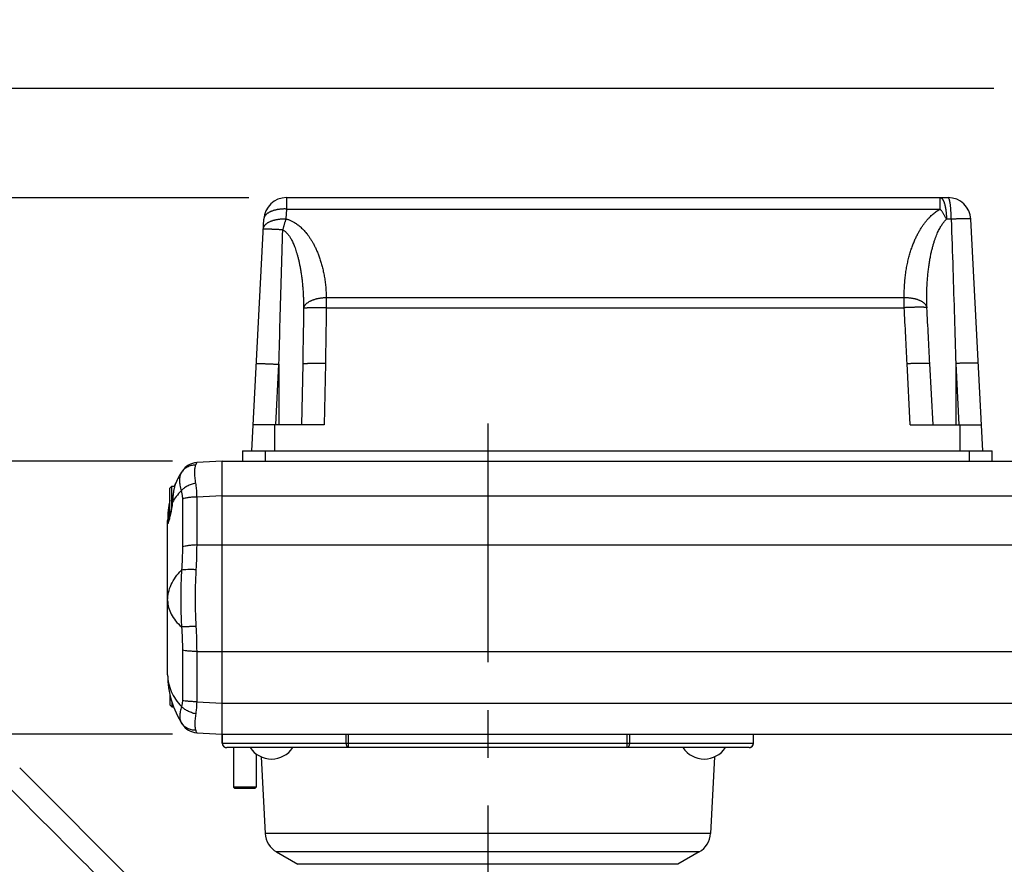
# Model space of a CAD drawing. Extents: x 0 to 2548, y 0 to 1800.
# Tile 14 of 29: x 801 to 1018, y 890 to 1076. Entities that reach past the tile are written whole.
import ezdxf

# ---------------------------------------------------------------- set-up
doc = ezdxf.new("R2010")
doc.units = 0
doc.header["$LTSCALE"] = 140.166667
doc.linetypes.add('CENTER', pattern=[0.6, 0.375, -0.075, 0.075, -0.075])
doc.layers.add('95_ALL_DIM', color=7, linetype='Continuous')
doc.layers.add('DEFAULT_1', color=7, linetype='CENTER')
doc.styles.get("Standard").update_dxf_attribs({"font": 'txt', "width": 0.8})
doc.dimstyles.new('DIMSTYLE_1', dxfattribs={"dimtxt": 12.121212, "dimasz": 4.545455, "dimexe": 0.18, "dimexo": 0.0625, "dimgap": 0.09, "dimtad": 1, "dimdec": 3, "dimdsep": 46, "dimtxsty": 'Standard', "dimblk": 'OPEN', "dimblk1": 'OPEN', "dimblk2": 'OPEN', "dimcen": 0.09, "dimadec": 0, "dimazin": 0, "dimtp": 0.2, "dimtm": 0.2, "dimtfac": 1, "dimtdec": 3, "dimtofl": 0, "dimtmove": 0, "dimatfit": 3, "dimldrblk": 'OPEN', "dimfxl": 0, "dimtolj": 1, "dimarcsym": 0})
doc.dimstyles.new('DIMSTYLE_15', dxfattribs={"dimtxt": 12.121212, "dimasz": 4.545455, "dimexe": 0.18, "dimexo": 0.0625, "dimgap": 0.09, "dimtad": 1, "dimdec": 3, "dimdsep": 46, "dimtxsty": 'Standard', "dimblk": 'OPEN', "dimblk1": 'OPEN', "dimblk2": 'OPEN', "dimcen": 0.09, "dimadec": 0, "dimazin": 0, "dimtp": 0.8, "dimtm": 0.8, "dimtfac": 1, "dimtdec": 3, "dimtofl": 0, "dimtmove": 0, "dimatfit": 3, "dimldrblk": 'OPEN', "dimfxl": 0, "dimtolj": 1, "dimarcsym": 0})
doc.dimstyles.new('DIMSTYLE_2', dxfattribs={"dimtxt": 12.121212, "dimasz": 4.545455, "dimexe": 0.18, "dimexo": 0.0625, "dimgap": 0.09, "dimtad": 1, "dimdec": 3, "dimdsep": 46, "dimtxsty": 'Standard', "dimblk": 'OPEN', "dimblk1": 'OPEN', "dimblk2": 'OPEN', "dimcen": 0.09, "dimadec": 0, "dimazin": 0, "dimtp": 0.3, "dimtm": 0.3, "dimtfac": 1, "dimtdec": 3, "dimtofl": 0, "dimtmove": 0, "dimatfit": 3, "dimldrblk": 'OPEN', "dimfxl": 0, "dimtolj": 1, "dimarcsym": 0})
doc.dimstyles.new('DIMSTYLE_4', dxfattribs={"dimtxt": 12.121212, "dimasz": 4.545455, "dimexe": 0.18, "dimexo": 0.0625, "dimgap": 0.09, "dimtad": 1, "dimdec": 3, "dimdsep": 46, "dimtxsty": 'Standard', "dimblk": 'OPEN', "dimblk1": 'OPEN', "dimblk2": 'OPEN', "dimcen": 0.09, "dimadec": 0, "dimazin": 0, "dimtp": 0.5, "dimtm": 0.5, "dimtfac": 1, "dimtdec": 3, "dimtofl": 0, "dimtmove": 0, "dimatfit": 3, "dimldrblk": 'OPEN', "dimfxl": 0, "dimtolj": 1, "dimarcsym": 0})

# ---------------------------------------------------------------- blocks, each defined once
blk = doc.blocks.new('_OPEN')
at = {"color": 0, "linetype": 'ByBlock'}
for p, q in [((0, 0), (-1, 0.233)), ((-1, -0.233), (0, 0)), ((-1, 0), (0, 0))]:
    blk.add_line(p, q, dxfattribs=at)
blk = doc.blocks.new('*D24')
at = {"layer": '95_ALL_DIM', "color": 2, "linetype": 'Continuous'}
for p, q in [((742.44, 1060.52), (742.44, 1075.67)), ((742.44, 1075.67), (742.44, 1048.52)), ((1015.45, 1060.52), (739.41, 1060.52)), ((742.44, 1021.37), (742.44, 1048.52)), ((850.58, 1036.52), (739.41, 1036.52)), ((742.44, 1036.52), (742.44, 1021.37))]:
    blk.add_line(p, q, dxfattribs=at)
at = {"layer": '95_ALL_DIM', "color": 2, "linetype": 'Continuous', "xscale": 4.545455, "yscale": 4.545455, "zscale": 4.545455}
for p, rotation in [((742.44, 1060.52), 270), ((742.44, 1036.52), 90)]:
    blk.add_blockref('_OPEN', p, dxfattribs=dict(at, rotation=rotation))
at = {"layer": '95_ALL_DIM', "color": 2, "linetype": 'Continuous', "width": 0.8}
blk.add_text('24', height=12.121, rotation=90, dxfattribs=at).set_placement((739.41, 1039.15))
blk = doc.blocks.new('*D25')
at = {"layer": '95_ALL_DIM', "color": 2, "linetype": 'Continuous'}
for p, q in [((851.7, 1036.52), (739.41, 1036.52)), ((742.44, 1036.52), (742.44, 1007.52)), ((742.44, 978.52), (742.44, 1007.52)), ((834.37, 978.52), (739.41, 978.52))]:
    blk.add_line(p, q, dxfattribs=at)
at = {"layer": '95_ALL_DIM', "color": 2, "linetype": 'Continuous', "xscale": 4.545455, "yscale": 4.545455, "zscale": 4.545455}
for p, rotation in [((742.44, 1036.52), 90), ((742.44, 978.52), 270)]:
    blk.add_blockref('_OPEN', p, dxfattribs=dict(at, rotation=rotation))
at = {"layer": '95_ALL_DIM', "color": 2, "linetype": 'Continuous', "width": 0.8}
blk.add_text('58', height=12.121, rotation=90, dxfattribs=at).set_placement((739.41, 998.02))
blk = doc.blocks.new('*D26')
at = {"layer": '95_ALL_DIM', "color": 2, "linetype": 'Continuous'}
for p, q in [((834.93, 978.52), (739.41, 978.52)), ((742.44, 978.52), (742.44, 948.52)), ((742.44, 918.52), (742.44, 948.52)), ((834.93, 918.52), (739.41, 918.52))]:
    blk.add_line(p, q, dxfattribs=at)
at = {"layer": '95_ALL_DIM', "color": 2, "linetype": 'Continuous', "xscale": 4.545455, "yscale": 4.545455, "zscale": 4.545455}
for p, rotation in [((742.44, 978.52), 90), ((742.44, 918.52), 270)]:
    blk.add_blockref('_OPEN', p, dxfattribs=dict(at, rotation=rotation))
at = {"layer": '95_ALL_DIM', "color": 2, "linetype": 'Continuous', "width": 0.8}
blk.add_text('60', height=12.121, rotation=90, dxfattribs=at).set_placement((739.41, 939.85))
blk = doc.blocks.new('*D27')
at = {"layer": '95_ALL_DIM', "color": 2, "linetype": 'Continuous'}
for p, q in [((1010.7, 1060.52), (624.26, 1060.52)), ((627.29, 1060.52), (627.29, 987.27)), ((627.29, 914.02), (627.29, 987.27)), ((690.46, 914.02), (624.26, 914.02))]:
    blk.add_line(p, q, dxfattribs=at)
at = {"layer": '95_ALL_DIM', "color": 2, "linetype": 'Continuous', "xscale": 4.545455, "yscale": 4.545455, "zscale": 4.545455}
for p, rotation in [((627.29, 1060.52), 90), ((627.29, 914.02), 270)]:
    blk.add_blockref('_OPEN', p, dxfattribs=dict(at, rotation=rotation))
at = {"layer": '95_ALL_DIM', "color": 2, "linetype": 'Continuous', "width": 0.8}
blk.add_text('146.5', height=12.121, rotation=90, dxfattribs=at).set_placement((624.26, 966.8))
blk = doc.blocks.new('*D28')
at = {"layer": '95_ALL_DIM', "color": 2, "linetype": 'Continuous'}
for p, q in [((1147.37, 918.52), (1183.91, 918.52)), ((1180.88, 918.52), (1180.88, 892.52)), ((1180.88, 866.52), (1180.88, 892.52)), ((953.37, 866.52), (1183.91, 866.52))]:
    blk.add_line(p, q, dxfattribs=at)
at = {"layer": '95_ALL_DIM', "color": 2, "linetype": 'Continuous', "xscale": 4.545455, "yscale": 4.545455, "zscale": 4.545455}
for p, rotation in [((1180.88, 918.52), 90), ((1180.88, 866.52), 270)]:
    blk.add_blockref('_OPEN', p, dxfattribs=dict(at, rotation=rotation))
at = {"layer": '95_ALL_DIM', "color": 2, "linetype": 'Continuous', "width": 0.8}
blk.add_text('52', height=12.121, rotation=90, dxfattribs=at).set_placement((1177.85, 885.97))
blk = doc.blocks.new('*D55')
at = {"layer": '95_ALL_DIM', "color": 2, "linetype": 'Continuous'}
for p, q in [((1015.73, 1060.52), (600.02, 1060.52)), ((603.05, 1060.52), (603.05, 824.02)), ((603.05, 587.52), (603.05, 824.02)), ((716.1, 587.52), (600.02, 587.52))]:
    blk.add_line(p, q, dxfattribs=at)
at = {"layer": '95_ALL_DIM', "color": 2, "linetype": 'Continuous', "xscale": 4.545455, "yscale": 4.545455, "zscale": 4.545455}
for p, rotation in [((603.05, 1060.52), 90), ((603.05, 587.52), 270)]:
    blk.add_blockref('_OPEN', p, dxfattribs=dict(at, rotation=rotation))
at = {"layer": '95_ALL_DIM', "color": 2, "linetype": 'Continuous', "width": 0.8}
blk.add_text('473', height=12.121, rotation=90, dxfattribs=at).set_placement((600.02, 820.79))

msp = doc.modelspace()

# ---------------------------------------------------------------- linework, layer by layer
at = {"color": 7, "linetype": 'Continuous'}
for p, q in [((859.9998, 1036.5224), (859.9998, 1034.0224)), ((859.9998, 1036.5224), (1005.6719, 1036.5224)), ((1003.9294, 1034.0224), (1003.9294, 1036.5224)), ((859.9998, 1034.0224), (859.8862, 1031.8561)), ((859.9998, 1034.0224), (1003.9294, 1034.0224)), ((852.3358, 980.8224), (855.0066, 1031.7841)), ((1006.3438, 1031.7841), (1005.3049, 1031.7841)), ((1013.3358, 980.8224), (1010.6651, 1031.7841)), ((868.7623, 1014.5482), (868.7623, 1012.3099)), ((868.7623, 1014.5482), (996.0095, 1014.5482)), ((996.0095, 1012.3099), (996.0095, 1014.5482)), ((868.7624, 1012.3099), (996.0095, 1012.3099)), ((857.6369, 986.5224), (858.3358, 999.8599)), ((858.3358, 999.8599), (858.3358, 986.5224)), ((863.5686, 999.8599), (863.3358, 986.5224)), ((868.5679, 1000.0343), (868.332, 986.5224)), ((997.3427, 986.5224), (996.6346, 1000.0343)), ((1002.3358, 986.5224), (1001.6277, 1000.0343)), ((1007.3358, 1000.0343), (1008.044, 986.5224)), ((1007.3358, 1000.0343), (1007.3358, 986.5224)), ((868.332, 986.5224), (852.6346, 986.5224)), ((857.3358, 986.5224), (857.3358, 980.8224)), ((997.3427, 986.5224), (1013.0371, 986.5224)), ((1008.3358, 980.8224), (1008.3358, 986.5224)), ((850.3358, 980.8224), (850.3358, 978.5224)), ((850.3358, 980.8224), (1015.3358, 980.8224)), ((855.3358, 980.8224), (855.3358, 978.5224)), ((1010.3358, 978.5224), (1010.3358, 980.8224)), ((1015.3358, 978.5224), (1015.3358, 980.8224)), ((845.8358, 978.5224), (840.227, 978.2285)), ((845.8358, 916.5224), (845.8358, 978.5224)), ((845.8358, 978.5224), (1144.3358, 978.5224)), ((835.6076, 973.7202), (835.603, 973.7099)), ((834.3358, 972.6224), (834.7358, 973.0224)), ((834.3358, 966.4344), (834.3358, 972.6223)), ((834.7358, 968.4185), (834.7358, 973.0224)), ((834.7358, 973.0224), (835.3653, 973.0224)), ((834.8591, 969.444), (834.8532, 969.3789)), ((837.0865, 970.2256), (837.0865, 959.6672)), ((845.8358, 970.9581), (840.227, 970.6642)), ((840.227, 970.6642), (840.227, 960.1059)), ((845.8358, 970.9478), (1144.3358, 970.9478)), ((834.4355, 966.8511), (834.4026, 966.7097)), ((834.4689, 966.9983), (834.4355, 966.8511)), ((834.5025, 967.1512), (834.4689, 966.9983)), ((834.5361, 967.3097), (834.5025, 967.1512)), ((834.5696, 967.4737), (834.5361, 967.3097)), ((833.8358, 931.5547), (833.8358, 965.4901)), ((833.9422, 965.0298), (833.9309, 964.9957)), ((833.9545, 965.0679), (833.9422, 965.0298)), ((833.968, 965.1101), (833.9545, 965.0679)), ((833.9902, 965.1813), (833.968, 965.1101)), ((834.015, 965.2625), (833.9902, 965.1813)), ((834.0424, 965.3541), (834.015, 965.2625)), ((834.0725, 965.4565), (834.0424, 965.3541)), ((834.1053, 965.5702), (834.0725, 965.4565)), ((834.1407, 965.6954), (834.1053, 965.5702)), ((834.1358, 965.678), (834.1358, 965.7421)), ((834.1787, 965.8327), (834.1407, 965.6954)), ((834.2192, 965.9824), (834.1787, 965.8327)), ((834.2476, 966.0892), (834.2192, 965.9824)), ((834.2769, 966.2017), (834.2476, 966.0892)), ((834.3072, 966.32), (834.2769, 966.2017)), ((834.3383, 966.4441), (834.3072, 966.32)), ((834.3701, 966.574), (834.3383, 966.4441)), ((834.4026, 966.7097), (834.3701, 966.574)), ((840.227, 960.1059), (845.8358, 960.1203)), ((845.8358, 960.1362), (1144.3358, 960.1362)), ((837.0865, 936.9537), (837.0865, 925.8886)), ((840.227, 936.6855), (845.8358, 936.6999)), ((840.227, 936.6855), (840.227, 925.6203)), ((845.8358, 936.6836), (1144.3358, 936.6836)), ((834.3358, 927.1137), (834.3358, 924.9225)), ((834.7358, 925.625), (834.7358, 924.5224)), ((840.227, 925.6203), (845.8358, 925.3263)), ((834.3358, 924.9224), (834.7358, 924.5224)), ((834.7358, 924.5224), (835.1131, 924.5224)), ((845.8358, 925.3357), (1144.3358, 925.3357)), ((840.227, 918.8163), (845.8358, 918.5224)), ((845.8358, 918.5224), (1144.3358, 918.5224)), ((845.8695, 918.5224), (845.8695, 916.5224)), ((873.1736, 916.5224), (873.1736, 918.5224)), ((873.6887, 915.5224), (873.6887, 918.5224)), ((934.983, 915.5224), (934.983, 918.5224)), ((935.4981, 918.5224), (935.4981, 916.5224)), ((962.8022, 916.5224), (962.8022, 918.5224)), ((962.8358, 916.5224), (962.8358, 918.5224)), ((845.8358, 916.5224), (962.8358, 916.5224)), ((961.8358, 915.5224), (846.8358, 915.5224)), ((848.3358, 915.5224), (848.3358, 906.8224)), ((853.3358, 914.1337), (853.3358, 906.8224)), ((854.4421, 913.4945), (855.3256, 896.6366)), ((954.2296, 913.4945), (953.3461, 896.6366)), ((857.0191, 855.3392), (801.2648, 911.0935)), ((848.6358, 906.5224), (848.3358, 906.8224)), ((853.3358, 906.8224), (848.3358, 906.8224)), ((853.0358, 906.5224), (848.6358, 906.5224)), ((853.0358, 906.5224), (853.3358, 906.8224)), ((953.3461, 896.6366), (855.3256, 896.6366)), ((857.8188, 892.5682), (862.5123, 889.8584)), ((950.8529, 892.5682), (857.8188, 892.5682)), ((950.8529, 892.5682), (946.1594, 889.8584)), ((946.1594, 889.8584), (862.5123, 889.8584))]:
    msp.add_line(p, q, dxfattribs=at)
for points in [[(835.6031, 973.71), (835.5781, 973.653), (835.4893, 973.4259), (835.408, 973.1795), (835.3339, 972.9156), (835.2665, 972.6355), (835.2054, 972.3403), (835.1501, 972.0318), (835.1003, 971.712), (835.0552, 971.3826), (835.0142, 971.0455), (834.9768, 970.703), (834.9422, 970.3566), (834.9096, 970.0085), (834.8592, 969.444)], [(834.8326, 969.1705), (834.8213, 969.0674), (834.8095, 968.9652), (834.7972, 968.8638), (834.7844, 968.7633), (834.7711, 968.6638), (834.7574, 968.5653), (834.7433, 968.4679), (834.7288, 968.3715), (834.7139, 968.2763), (834.6988, 968.1822), (834.6833, 968.0893), (834.6676, 967.9975), (834.6517, 967.907), (834.6356, 967.8178), (834.6193, 967.7298), (834.6029, 967.6431), (834.5863, 967.5578), (834.5696, 967.4737)], [(834.8532, 969.3789), (834.8432, 969.2744), (834.8326, 969.1705)], [(833.9309, 964.9957), (833.9207, 964.9655), (833.9161, 964.952), (833.9117, 964.9394), (833.9076, 964.9278), (833.9038, 964.9173), (833.9003, 964.9078), (833.8971, 964.8994), (833.8943, 964.8922), (833.8919, 964.8861), (833.8899, 964.8812), (833.8884, 964.8777), (833.8879, 964.8764)]]:
    msp.add_lwpolyline(points, dxfattribs=at)
for centre, radius, start, end in [((859.9998, 1031.5224), 5, 90, 177), ((1005.6719, 1031.5224), 5, 3, 90), ((840.4364, 974.2339), 4, 92.999979, 146.873516), ((853.8358, 965.4901), 20, 146.873543, 155.700627), ((853.8358, 965.4901), 20, 155.74597, 157.868267), ((853.8358, 965.4901), 20, 167.098954, 180), ((853.8358, 931.5547), 20, 180, 213.126457), ((840.4364, 922.8109), 4, 213.126457, 267), ((846.8358, 916.5224), 1, 180, 270), ((856.7044, 918.6904), 5.668, 213.981647, 326.018353), ((951.9672, 918.6904), 5.668, 213.981647, 326.018353), ((961.8358, 916.5224), 1, 270, 0), ((860.3188, 896.8983), 5, 183, 240), ((948.3529, 896.8983), 5, 300, 357)]:
    msp.add_arc(centre, radius, start, end, dxfattribs=at)
for points, start_tangent, end_tangent in [([(1003.9294, 1036.5224), (1004.0105, 1036.5137), (1004.0912, 1036.4878), (1004.1714, 1036.4447), (1004.2507, 1036.3845), (1004.329, 1036.3075), (1004.4058, 1036.2139), (1004.481, 1036.104), (1004.5543, 1035.9783), (1004.6254, 1035.8372), (1004.6941, 1035.6811), (1004.7602, 1035.5106), (1004.8234, 1035.3263), (1004.8835, 1035.1288), (1004.9403, 1034.9189), (1004.9936, 1034.6972), (1005.0432, 1034.4644), (1005.0889, 1034.2215), (1005.1306, 1033.9693), (1005.1682, 1033.7086), (1005.2015, 1033.4403), (1005.2304, 1033.1653), (1005.2547, 1032.8848), (1005.2745, 1032.599), (1005.2896, 1032.3118), (1005.2995, 1032.0366), (1005.305, 1031.7841)], (1, 0), (0.01443595, -0.9998958)), ([(1006.3438, 1031.7841), (1006.3406, 1032.0751), (1006.3351, 1032.3642), (1006.3274, 1032.6504), (1006.3174, 1032.9328), (1006.3052, 1033.2104), (1006.2909, 1033.4822), (1006.2744, 1033.7474), (1006.2559, 1034.0049), (1006.2355, 1034.254), (1006.213, 1034.4938), (1006.1888, 1034.7235), (1006.1627, 1034.9422), (1006.1351, 1035.1493), (1006.1058, 1035.344), (1006.075, 1035.5257), (1006.0429, 1035.6937), (1006.0095, 1035.8475), (1005.9749, 1035.9865), (1005.9394, 1036.1104), (1005.9029, 1036.2186), (1005.8656, 1036.3107), (1005.8277, 1036.3866), (1005.7892, 1036.4459), (1005.7503, 1036.4883), (1005.7112, 1036.5139), (1005.6719, 1036.5224)], (-0.00705213, 0.99997513), (-1, 0)), ([(859.9998, 1034.0224), (859.7032, 1034.0296), (859.4077, 1034.028), (859.1143, 1034.0176), (858.824, 1033.9984), (858.5378, 1033.9704), (858.2568, 1033.9338), (857.982, 1033.8886), (857.7142, 1033.8352), (857.4546, 1033.7735), (857.2039, 1033.7039), (856.9631, 1033.6267), (856.733, 1033.542), (856.5144, 1033.4501), (856.3081, 1033.3515), (856.1149, 1033.2464), (855.9353, 1033.1353), (855.7701, 1033.0184), (855.6198, 1032.8963), (855.485, 1032.7693), (855.3661, 1032.6379), (855.2636, 1032.5026), (855.1777, 1032.3638), (855.1089, 1032.2221), (855.0573, 1032.0779), (855.0232, 1031.9317), (855.0066, 1031.7841)], (-0.99922842, 0.03927551), (-0.05233596, -0.99862953)), ([(996.0095, 1014.5482), (996.0084, 1015.8409), (996.0557, 1017.125), (996.1505, 1018.3943), (996.291, 1019.6397), (996.4744, 1020.85), (996.6973, 1022.0171), (996.9559, 1023.1349), (997.2459, 1024.1983), (997.5629, 1025.2031), (997.9025, 1026.1469), (998.2603, 1027.0284), (998.6324, 1027.8476), (999.0151, 1028.6053), (999.405, 1029.3032), (999.799, 1029.9434), (1000.1948, 1030.5286), (1000.59, 1031.0616), (1000.9831, 1031.5459), (1001.3726, 1031.9846), (1001.7576, 1032.3808), (1002.1375, 1032.738), (1002.5116, 1033.0588), (1002.8787, 1033.3454), (1003.2379, 1033.6001), (1003.5884, 1033.8251), (1003.9294, 1034.0224)], (-0.01969301, 0.99980607), (0.87691128, 0.48065227)), ([(1005.305, 1031.7841), (1005.1649, 1032.049), (1005.0204, 1032.3121), (1004.8719, 1032.5723), (1004.7201, 1032.8287), (1004.5654, 1033.0804), (1004.4084, 1033.3265), (1004.2497, 1033.5661), (1004.0899, 1033.7984), (1003.9294, 1034.0224)], (-0.45690538, 0.8895153), (-0.58836936, 0.80859229)), ([(854.8931, 1029.6177), (854.9097, 1029.7654), (854.9438, 1029.9115), (854.9954, 1030.0557), (855.0642, 1030.1975), (855.15, 1030.3363), (855.2526, 1030.4716), (855.3715, 1030.603), (855.5063, 1030.7299), (855.6566, 1030.8521), (855.8218, 1030.9689), (856.0013, 1031.0801), (856.1946, 1031.1852), (856.4009, 1031.2838), (856.6194, 1031.3756), (856.8495, 1031.4603), (857.0904, 1031.5376), (857.341, 1031.6072), (857.6007, 1031.6688), (857.8684, 1031.7223), (858.1433, 1031.7674), (858.4243, 1031.804), (858.7104, 1031.832), (859.0007, 1031.8513), (859.2942, 1031.8617), (859.5897, 1031.8633), (859.8862, 1031.8561)], (0.05233596, 0.99862953), (0.99922842, -0.03927551)), ([(859.8862, 1031.8561), (859.8024, 1031.6103), (859.7188, 1031.3569), (859.6358, 1031.0966), (859.5536, 1030.8305), (859.4726, 1030.5594), (859.3929, 1030.2841), (859.315, 1030.0058), (859.239, 1029.7252), (859.1651, 1029.4433)], (-0.32758341, -0.94482226), (-0.24958938, -0.96835177)), ([(859.8862, 1031.8561), (860.1498, 1031.7814), (860.4244, 1031.6908), (860.7099, 1031.5825), (861.0062, 1031.4545), (861.3132, 1031.3049), (861.6305, 1031.1316), (861.9574, 1030.9325), (862.2929, 1030.7058), (862.6359, 1030.4496), (862.9854, 1030.162), (863.3402, 1029.8409), (863.7001, 1029.4837), (864.0646, 1029.0871), (864.4328, 1028.648), (864.8035, 1028.1632), (865.1751, 1027.6297), (865.5456, 1027.0445), (865.9127, 1026.4051), (866.2735, 1025.7091), (866.6249, 1024.955), (866.9634, 1024.1416), (867.285, 1023.2689), (867.5856, 1022.3379), (867.8609, 1021.351), (868.1067, 1020.3118), (868.3188, 1019.2247), (868.4935, 1018.0959), (868.6272, 1016.9351), (868.7173, 1015.7507), (868.7623, 1014.5482)], (0.96771898, -0.25203171), (0.01813416, -0.99983556)), ([(1010.6651, 1031.7841), (1010.6554, 1031.7972), (1010.628, 1031.8094), (1010.583, 1031.8205), (1010.5204, 1031.8306), (1010.4405, 1031.8396), (1010.3437, 1031.8474), (1010.2301, 1031.8541), (1010.1003, 1031.8596), (1009.9548, 1031.8639), (1009.7939, 1031.867), (1009.6184, 1031.8689), (1009.4287, 1031.8695), (1009.2257, 1031.8689), (1009.01, 1031.867), (1008.7824, 1031.8639), (1008.5437, 1031.8596), (1008.2948, 1031.8541), (1008.0365, 1031.8474), (1007.7698, 1031.8396), (1007.4956, 1031.8306), (1007.2149, 1031.8205), (1006.9286, 1031.8094), (1006.638, 1031.7972), (1006.3438, 1031.7841)], (-0.05233596, 0.99862953), (-0.99894, -0.04603119)), ([(1000.9946, 1012.31), (1000.9644, 1013.6026), (1000.9621, 1014.8867), (1000.9876, 1016.156), (1001.0405, 1017.4014), (1001.1197, 1018.6117), (1001.2235, 1019.7788), (1001.3501, 1020.8966), (1001.4973, 1021.96), (1001.6625, 1022.9648), (1001.8433, 1023.9085), (1002.037, 1024.79), (1002.2414, 1025.6092), (1002.454, 1026.367), (1002.6729, 1027.0649), (1002.896, 1027.7051), (1003.1217, 1028.2902), (1003.3486, 1028.8233), (1003.5756, 1029.3076), (1003.8016, 1029.7462), (1004.0259, 1030.1425), (1004.2481, 1030.4997), (1004.4676, 1030.8205), (1004.6837, 1031.1071), (1004.8956, 1031.3618), (1005.1029, 1031.5868), (1005.3049, 1031.7841)], (-0.03403791, 0.99942054), (0.73434653, 0.67877476)), ([(1006.3438, 1031.7841), (1006.7116, 1020.702), (1007.0418, 1010.1375), (1007.3358, 1000.0343)], (0.03407328, -0.99941934), (0.02794369, -0.9996095)), ([(859.1651, 1029.4433), (858.8731, 1029.4581), (858.5847, 1029.4725), (858.3009, 1029.4866), (858.0227, 1029.5001), (857.751, 1029.5132), (857.4869, 1029.5256), (857.2312, 1029.5375), (856.9849, 1029.5488), (856.7488, 1029.5594), (856.5238, 1029.5692), (856.3106, 1029.5783), (856.1101, 1029.5867), (855.9228, 1029.5942), (855.7495, 1029.6008), (855.5909, 1029.6066), (855.4473, 1029.6116), (855.3195, 1029.6156), (855.2077, 1029.6187), (855.1124, 1029.6209), (855.0339, 1029.6221), (854.9726, 1029.6224), (854.9286, 1029.6218), (854.9021, 1029.6202), (854.8931, 1029.6177)], (-0.99870507, 0.05087419), (-0.05233596, -0.99862953)), ([(858.3358, 999.8599), (858.5988, 1009.5217), (858.8754, 1019.3903), (859.1652, 1029.4433)], (0.02679242, 0.99964102), (0.02919085, 0.99957386)), ([(859.1652, 1029.4433), (859.306, 1029.3687), (859.4527, 1029.2781), (859.6052, 1029.1697), (859.7634, 1029.0418), (859.9272, 1028.8922), (860.0963, 1028.7188), (860.2704, 1028.5198), (860.449, 1028.2931), (860.6313, 1028.0368), (860.8169, 1027.7492), (861.005, 1027.4282), (861.1955, 1027.0709), (861.388, 1026.6743), (861.5822, 1026.2352), (861.7772, 1025.7504), (861.9721, 1025.2169), (862.1659, 1024.6317), (862.3571, 1023.9923), (862.5444, 1023.2964), (862.7259, 1022.5422), (862.8997, 1021.7289), (863.0637, 1020.8562), (863.2159, 1019.9252), (863.3538, 1018.9382), (863.4753, 1017.899), (863.5784, 1016.8119), (863.6611, 1015.6832), (863.7217, 1014.5224), (863.7591, 1013.338), (863.7726, 1012.1356)], (0.89897211, -0.43800587), (0.00111966, -0.99999937)), ([(863.7726, 1012.1355), (863.8004, 1012.2861), (863.8462, 1012.4358), (863.91, 1012.5841), (863.9914, 1012.7305), (864.0902, 1012.8743), (864.206, 1013.0152), (864.3384, 1013.1526), (864.4869, 1013.2859), (864.651, 1013.4147), (864.83, 1013.5385), (865.0234, 1013.657), (865.2303, 1013.7695), (865.4501, 1013.8758), (865.682, 1013.9754), (865.9251, 1014.0681), (866.1785, 1014.1533), (866.4414, 1014.2309), (866.7127, 1014.3006), (866.9914, 1014.3621), (867.2766, 1014.4151), (867.5672, 1014.4595), (867.8622, 1014.4951), (868.1604, 1014.5219), (868.4608, 1014.5396), (868.7623, 1014.5482)], (0.12310268, 0.99239394), (0.99990716, 0.01362628)), ([(996.0095, 1014.5482), (996.3084, 1014.5482), (996.6062, 1014.5392), (996.9019, 1014.5213), (997.1943, 1014.4945), (997.4826, 1014.459), (997.7656, 1014.4149), (998.0423, 1014.3623), (998.3117, 1014.3014), (998.5729, 1014.2325), (998.8249, 1014.1557), (999.0668, 1014.0714), (999.2978, 1013.9799), (999.5171, 1013.8815), (999.7238, 1013.7765), (999.9172, 1013.6653), (1000.0966, 1013.5483), (1000.2614, 1013.426), (1000.411, 1013.2987), (1000.5448, 1013.167), (1000.6625, 1013.0312), (1000.7634, 1012.892), (1000.8474, 1012.7497), (1000.9141, 1012.6049), (1000.9632, 1012.4582), (1000.9946, 1012.3099)], (0.99986647, 0.01634112), (0.15003431, -0.98868079)), ([(868.7623, 1012.3099), (868.4609, 1012.3137), (868.1605, 1012.3166), (867.8623, 1012.3184), (867.5674, 1012.3193), (867.2769, 1012.3192), (866.9918, 1012.3181), (866.7131, 1012.3161), (866.4418, 1012.313), (866.179, 1012.309), (865.9256, 1012.304), (865.6826, 1012.2982), (865.4507, 1012.2914), (865.2309, 1012.2837), (865.0239, 1012.2751), (864.8306, 1012.2658), (864.6515, 1012.2556), (864.4874, 1012.2447), (864.3389, 1012.2331), (864.2065, 1012.2208), (864.0906, 1012.2078), (863.9918, 1012.1943), (863.9103, 1012.1803), (863.8464, 1012.1658), (863.8005, 1012.1508), (863.7726, 1012.1355)], (-0.99989849, 0.01424786), (-0.7739153, -0.63328911)), ([(868.7624, 1012.3099), (868.67, 1006.1721), (868.5679, 1000.0343)], (-0.01425335, -0.99989842), (-0.01745258, -0.99984769)), ([(1000.9946, 1012.3099), (1000.9676, 1012.3243), (1000.9225, 1012.3378), (1000.8594, 1012.3501), (1000.7786, 1012.3614), (1000.6804, 1012.3715), (1000.5651, 1012.3804), (1000.4332, 1012.3881), (1000.2851, 1012.3946), (1000.1214, 1012.3998), (999.9426, 1012.4037), (999.7495, 1012.4063), (999.5427, 1012.4076), (999.323, 1012.4076), (999.0912, 1012.4063), (998.8481, 1012.4037), (998.5947, 1012.3998), (998.3318, 1012.3946), (998.0604, 1012.3881), (997.7816, 1012.3804), (997.4962, 1012.3715), (997.2054, 1012.3614), (996.9103, 1012.3501), (996.6119, 1012.3378), (996.3112, 1012.3243), (996.0095, 1012.3099)], (-0.76841478, 0.63995212), (-0.99878303, -0.04931992)), ([(996.6346, 1000.0343), (996.3228, 1006.0692), (996.0095, 1012.3099)], (-0.05233661, 0.9986295), (-0.0494556, 0.99877632)), ([(1001.6277, 1000.0343), (1001.3139, 1006.0692), (1000.9946, 1012.31)], (-0.05233589, 0.99862954), (-0.05068605, 0.99871464)), ([(863.7726, 1012.1356), (863.6732, 1005.9977), (863.5686, 999.8599)], (-0.01576837, -0.99987567), (-0.01745242, -0.99984769)), ([(853.3427, 1000.0343), (853.3521, 1000.0391), (853.3796, 1000.0429), (853.4252, 1000.0457), (853.4887, 1000.0475), (853.5699, 1000.0483), (853.6684, 1000.0481), (853.784, 1000.047), (853.9161, 1000.0448), (854.0643, 1000.0416), (854.2282, 1000.0374), (854.4069, 1000.0323), (854.6, 1000.0262), (854.8068, 1000.0192), (855.0263, 1000.0113), (855.258, 1000.0026), (855.5009, 999.993), (855.754, 999.9826), (856.0167, 999.9714), (856.2877, 999.9595), (856.5662, 999.9469), (856.8512, 999.9337), (857.1416, 999.9199), (857.4363, 999.9056), (857.7343, 999.8907), (858.0345, 999.8755), (858.3358, 999.8599)], (0.05233596, 0.99862953), (0.99863037, -0.05232006)), ([(868.5679, 1000.0343), (868.2662, 1000.0391), (867.9656, 1000.0429), (867.6673, 1000.0457), (867.3722, 1000.0475), (867.0814, 1000.0483), (866.7961, 1000.0481), (866.5173, 1000.047), (866.2459, 1000.0448), (865.9829, 1000.0416), (865.7294, 1000.0374), (865.4863, 1000.0323), (865.2544, 1000.0262), (865.0345, 1000.0192), (864.8275, 1000.0113), (864.6342, 1000.0026), (864.4552, 999.993), (864.2912, 999.9826), (864.1427, 999.9714), (864.0105, 999.9595), (863.8948, 999.9469), (863.7961, 999.9337), (863.7148, 999.9199), (863.6513, 999.9056), (863.6056, 999.8907), (863.578, 999.8755), (863.5686, 999.8599)], (-0.99984853, 0.01740462), (-0.01745241, -0.9998477)), ([(996.6346, 1000.0343), (996.9355, 1000.0495), (997.2354, 1000.0638), (997.5331, 1000.077), (997.8275, 1000.0891), (998.1175, 1000.1), (998.4022, 1000.1097), (998.6805, 1000.1182), (998.9513, 1000.1255), (999.2137, 1000.1315), (999.4667, 1000.1361), (999.7094, 1000.1395), (999.9409, 1000.1415), (1000.1604, 1000.1422), (1000.3671, 1000.1415), (1000.5602, 1000.1395), (1000.7391, 1000.1361), (1000.903, 1000.1315), (1001.0514, 1000.1255), (1001.1837, 1000.1182), (1001.2995, 1000.1097), (1001.3983, 1000.1), (1001.4799, 1000.0891), (1001.5437, 1000.077), (1001.5898, 1000.0638), (1001.6178, 1000.0495), (1001.6277, 1000.0343)], (0.99863702, 0.052193), (0.05233596, -0.99862953)), ([(1012.329, 1000.0343), (1012.3191, 1000.0495), (1012.2911, 1000.0638), (1012.245, 1000.077), (1012.1811, 1000.0891), (1012.0996, 1000.1), (1012.0008, 1000.1097), (1011.885, 1000.1182), (1011.7527, 1000.1255), (1011.6043, 1000.1315), (1011.4404, 1000.1361), (1011.2615, 1000.1395), (1011.0684, 1000.1415), (1010.8617, 1000.1422), (1010.6422, 1000.1415), (1010.4107, 1000.1395), (1010.168, 1000.1361), (1009.9149, 1000.1315), (1009.6526, 1000.1255), (1009.3817, 1000.1182), (1009.1035, 1000.1097), (1008.8188, 1000.1), (1008.5287, 1000.0891), (1008.2343, 1000.077), (1007.9367, 1000.0638), (1007.6368, 1000.0495), (1007.3358, 1000.0343)], (-0.05233596, 0.99862953), (-0.99863702, -0.052193)), ([(839.969, 977.6658), (839.0196, 977.5598), (838.1434, 977.2304), (837.3938, 976.6977), (836.8163, 975.994)], (-0.99995668, 0.0093078), (-0.52523101, -0.85095969)), ([(839.969, 977.6658), (839.8032, 976.9923), (839.7479, 976.0905), (839.8029, 974.9818), (839.969, 973.6874)], (-0.37161141, -0.92838837), (0.15888083, -0.98729777)), ([(840.227, 978.2285), (840.1809, 978.1559), (840.1319, 978.0525), (840.0619, 977.8922), (839.969, 977.6658)], (-0.99860875, -0.05273097), (-0.37168457, -0.92835908)), ([(836.8168, 975.9948), (836.5291, 975.2697), (836.4333, 974.3512), (836.5286, 973.2594), (836.817, 972.0137)], (-0.52551019, -0.8507873), (0.28186801, -0.95945319)), ([(835.603, 973.7099), (835.4148, 973.1963), (835.2549, 972.5621), (835.125, 971.8278), (835.0217, 971.0222), (834.945, 970.2567), (834.8827, 969.5476)], (-0.40843079, -0.91278929), (-0.08531509, -0.99635402)), ([(839.969, 973.6874), (839.0196, 973.4195), (838.1434, 973.035), (837.3937, 972.5573), (836.8162, 972.0156)], (-0.97855353, -0.20599269), (-0.64777237, -0.76183394)), ([(839.969, 973.6874), (840.0577, 973.0725), (840.1268, 972.4572), (840.1772, 971.8469), (840.2101, 971.2473), (840.227, 970.6642)], (0.15892607, -0.98729049), (0.01681621, -0.9998586)), ([(836.8168, 972.0136), (835.7303, 970.7687), (834.9175, 969.5207)], (-0.70475323, -0.70945253), (-0.48312949, -0.87554891)), ([(836.8168, 972.0136), (836.9185, 971.656), (836.9952, 971.2937), (837.0475, 970.9321), (837.0772, 970.5747), (837.0865, 970.2256)], (0.30768201, -0.95148925), (0.00000925, -1)), ([(834.8405, 969.1108), (834.756, 968.4603), (834.5891, 967.505), (834.3981, 966.6372), (834.3456, 966.4201)], (-0.1098949, -0.99394321), (-0.23957124, -0.97087879)), ([(834.8735, 969.4401), (834.8405, 969.1108)], (-0.08936892, -0.99599859), (-0.1098949, -0.99394321)), ([(834.8736, 969.4407), (834.8701, 969.4417)], (-0.98800125, 0.15444589), (0.20704014, 0.97833245)), ([(834.9175, 969.5207), (834.8735, 969.4401)], (-0.48312949, -0.87554891), (-0.47488619, -0.88004722)), ([(834.8827, 969.5476), (834.8782, 969.4942), (834.8736, 969.4402)], (-0.08532283, -0.99635336), (-0.08526768, -0.99635808)), ([(840.227, 970.6642), (839.3024, 970.6257), (838.4402, 970.5361), (837.6878, 970.4002), (837.0865, 970.2256)], (-0.99991923, -0.01270973), (-0.93735028, -0.34838838)), ([(834.1358, 965.7421), (834.1373, 965.9662), (834.143, 966.2404), (834.1559, 966.5757), (834.1804, 966.9836), (834.2227, 967.4749), (834.2914, 968.0582), (834.3355, 968.3647)], (-0.0000026, 1), (0.15125193, 0.98849525)), ([(833.8358, 965.4901), (833.876, 965.6161), (833.9858, 965.7084), (834.1358, 965.7421)], (0.00000001, 1), (1, -0.00000003)), ([(833.973, 965.0745), (833.9244, 964.9303), (833.8358, 964.7474)], (-0.30938634, -0.95093643), (-0.00037744, 0.99999993)), ([(833.8358, 964.7474), (833.876, 964.8967), (833.914, 964.9484)], (0, 1), (0.67519525, 0.73763906)), ([(834.0025, 965.1686), (833.973, 965.0745)], (-0.28782032, -0.95768443), (-0.30938634, -0.95093643)), ([(834.3456, 966.4201), (834.2092, 965.8984), (834.0455, 965.3211), (834.0025, 965.1686)], (-0.23957124, -0.97087879), (-0.28782032, -0.95768443)), ([(837.0865, 959.6672), (837.0357, 957.1264), (836.8884, 954.5773)], (-0.00002269, -1), (-0.07513905, -0.99717307)), ([(840.227, 960.1059), (839.3024, 960.0674), (838.4402, 959.9778), (837.6878, 959.8419), (837.0865, 959.6672)], (-0.99991923, -0.0127097), (-0.93735026, -0.34838842)), ([(840.227, 960.1059), (840.1847, 957.3877), (840.0653, 954.664)], (-0.00074381, -0.99999972), (-0.05686602, -0.99838182)), ([(833.8358, 947.8842), (834.033, 949.6448), (834.6216, 951.3786), (835.585, 953.0345), (836.8884, 954.5773)], (0.00049447, 0.99999988), (0.7063158, 0.70789688)), ([(836.8885, 954.5774), (836.7303, 950.0301), (836.7449, 945.8826), (836.8883, 942.1157)], (-0.05534104, -0.99846751), (0.05472673, -0.99850137)), ([(840.0653, 954.664), (839.123, 954.6954), (838.247, 954.6901), (837.4875, 954.6486), (836.8882, 954.5732)], (-0.99868118, 0.05134097), (-0.98423386, -0.17687201)), ([(840.0653, 954.664), (839.9027, 950.1192), (839.9177, 945.972), (840.0654, 942.2063)], (-0.05692516, -0.99837845), (0.05636995, -0.99840995)), ([(833.8358, 947.8842), (834.0329, 946.3668), (834.6214, 944.8715), (835.5845, 943.4436), (836.8882, 942.1157)], (0.0005777, -0.99999983), (0.75686423, -0.65357213)), ([(840.0654, 942.2063), (839.123, 942.1586), (838.247, 942.1265), (837.4875, 942.1119), (836.8881, 942.1156)], (-0.99837531, -0.05698015), (-0.99967792, 0.0253784)), ([(836.8882, 942.1157), (837.0357, 939.5363), (837.0865, 936.9537)], (0.07458401, -0.99721473), (0.00002143, -1)), ([(840.0654, 942.2063), (840.1847, 939.4499), (840.227, 936.6855)], (0.05631658, -0.99841296), (0.00072861, -0.99999973)), ([(840.227, 936.6855), (839.3024, 936.709), (838.4402, 936.7638), (837.6878, 936.8469), (837.0865, 936.9537)], (-0.99996978, 0.00777396), (-0.97512199, 0.2216689)), ([(833.8358, 931.5547), (834.0339, 929.7035), (834.624, 927.8893), (835.5854, 926.1609), (836.8791, 924.5649)], (0.00039308, -0.99999992), (0.6881489, -0.7255695)), ([(837.0865, 925.8886), (837.0772, 925.5976), (837.0502, 925.3187), (837.007, 925.0531), (836.9493, 924.8011), (836.8791, 924.5649)], (-0.00001677, -1), (-0.31536819, -0.94896939)), ([(840.227, 925.6203), (839.3024, 925.6438), (838.4402, 925.6986), (837.6878, 925.7817), (837.0865, 925.8886)], (-0.99996978, 0.00777375), (-0.97512191, 0.22166925)), ([(840.227, 925.6203), (840.2068, 925.0375), (840.1739, 924.4768), (840.1295, 923.9402), (840.0748, 923.4291), (840.011, 922.9439)], (-0.02274061, -0.9997414), (-0.14234106, -0.98981767)), ([(836.8792, 924.5648), (836.5992, 923.462), (836.5064, 922.4771), (836.5997, 921.6324), (836.8789, 920.9499)], (-0.30864427, -0.95117754), (0.53048521, -0.84769419)), ([(840.011, 922.9439), (839.0677, 923.2222), (838.1972, 923.6009), (837.4525, 924.0571), (836.8786, 924.563)], (-0.9743569, 0.22500809), (-0.67454213, 0.73823636)), ([(840.011, 922.9439), (839.8776, 921.7771), (839.8332, 920.7701), (839.8778, 919.9473), (840.011, 919.3313)], (-0.14229111, -0.98982485), (0.33094288, -0.94365079)), ([(840.011, 919.3312), (839.0676, 919.4267), (838.1971, 919.7432), (837.4524, 920.2617), (836.8785, 920.9505)], (-0.99982183, -0.01887616), (-0.53022485, 0.84785707)), ([(840.011, 919.3313), (840.1204, 919.0338), (840.1916, 918.8677), (840.227, 918.8163)], (0.33050809, -0.94380316), (0.99829512, -0.05836827)), ([(845.8695, 916.5224), (845.8736, 916.4301), (845.8858, 916.3387), (845.9063, 916.2487), (845.9347, 916.1612), (845.9708, 916.0767), (846.0142, 915.9959), (846.0647, 915.9197), (846.1217, 915.8487), (846.1848, 915.7834), (846.2535, 915.7244), (846.3271, 915.6722), (846.4051, 915.6272), (846.4868, 915.5899), (846.5714, 915.5606), (846.6583, 915.5394), (846.7467, 915.5267), (846.8358, 915.5224)], (0, -1), (1, 0)), ([(873.6887, 915.5224), (873.6411, 915.5267), (873.594, 915.5394), (873.5477, 915.5606), (873.5026, 915.5899), (873.459, 915.6272), (873.4175, 915.6722), (873.3782, 915.7244), (873.3416, 915.7834), (873.308, 915.8487), (873.2776, 915.9198), (873.2507, 915.996), (873.2276, 916.0767), (873.2084, 916.1612), (873.1933, 916.2487), (873.1823, 916.3387), (873.1758, 916.4301), (873.1736, 916.5224)], (-1, 0), (0, 1)), ([(935.4981, 916.5224), (935.4959, 916.4301), (935.4893, 916.3387), (935.4784, 916.2487), (935.4633, 916.1612), (935.4441, 916.0767), (935.4209, 915.996), (935.3941, 915.9198), (935.3637, 915.8487), (935.33, 915.7834), (935.2935, 915.7244), (935.2542, 915.6722), (935.2126, 915.6272), (935.1691, 915.5899), (935.124, 915.5606), (935.0777, 915.5394), (935.0306, 915.5267), (934.983, 915.5224)], (0, -1), (-1, 0)), ([(961.8358, 915.5224), (961.925, 915.5267), (962.0134, 915.5394), (962.1003, 915.5606), (962.1849, 915.5899), (962.2666, 915.6272), (962.3446, 915.6722), (962.4182, 915.7244), (962.4869, 915.7834), (962.55, 915.8487), (962.607, 915.9197), (962.6575, 915.9959), (962.7009, 916.0767), (962.737, 916.1612), (962.7654, 916.2487), (962.7859, 916.3387), (962.7981, 916.4301), (962.8022, 916.5224)], (1, 0), (0, 1)), ([(853.4836, 852.1161), (839.5391, 866.0805), (825.5985, 880.041), (811.6619, 893.9976), (797.7293, 907.9501)], (-0.7066011, 0.7076121), (-0.70660108, 0.70761212))]:
    msp.add_spline(points, degree=3, dxfattribs=dict(at, start_tangent=start_tangent, end_tangent=end_tangent))
at = {"layer": 'DEFAULT_1', "color": 7, "linetype": 'CENTER'}
msp.add_line((904.3358, 986.8721), (904.3358, 719.0224), dxfattribs=at)

# ---------------------------------------------------------------- dimensions: what is measured, and where the dimension line sits
at = {"layer": '95_ALL_DIM', "color": 2, "linetype": 'Continuous'}
for base, p1, p2, angle, dimstyle, picture, middle in [((742.4419, 1060.5224), (850.5793, 1036.5224), (1015.4483, 1060.5224), 90, 'DIMSTYLE_1', '*D24', (733.351, 1048.8457)), ((603.048, 587.5224), (1015.7278, 1060.5224), (716.1004, 587.5224), 270, 'DIMSTYLE_15', '*D55', (593.9571, 835.3397)), ((627.2904, 914.0224), (1010.6979, 1060.5224), (690.4606, 914.0224), 270, 'DIMSTYLE_4', '*D27', (618.1995, 991.0448)), ((742.4419, 978.5224), (851.697, 1036.5224), (834.3718, 978.5224), 270, 'DIMSTYLE_2', '*D25', (733.351, 1007.7203)), ((742.4419, 918.5224), (834.9307, 978.5224), (834.9307, 918.5224), 270, 'DIMSTYLE_2', '*D26', (733.351, 949.5449)), ((1180.8813, 918.5224), (953.3661, 866.5224), (1147.3661, 918.5224), 90, 'DIMSTYLE_2', '*D28', (1171.7904, 895.6661))]:
    dim = msp.add_linear_dim(base=base, p1=p1, p2=p2, angle=angle, dimstyle=dimstyle, dxfattribs=at)
    dim.commit()
    dim.dimension.update_dxf_attribs({"geometry": picture, "text_midpoint": middle, "dimtype": 160})

doc.saveas('drawing.dxf')
